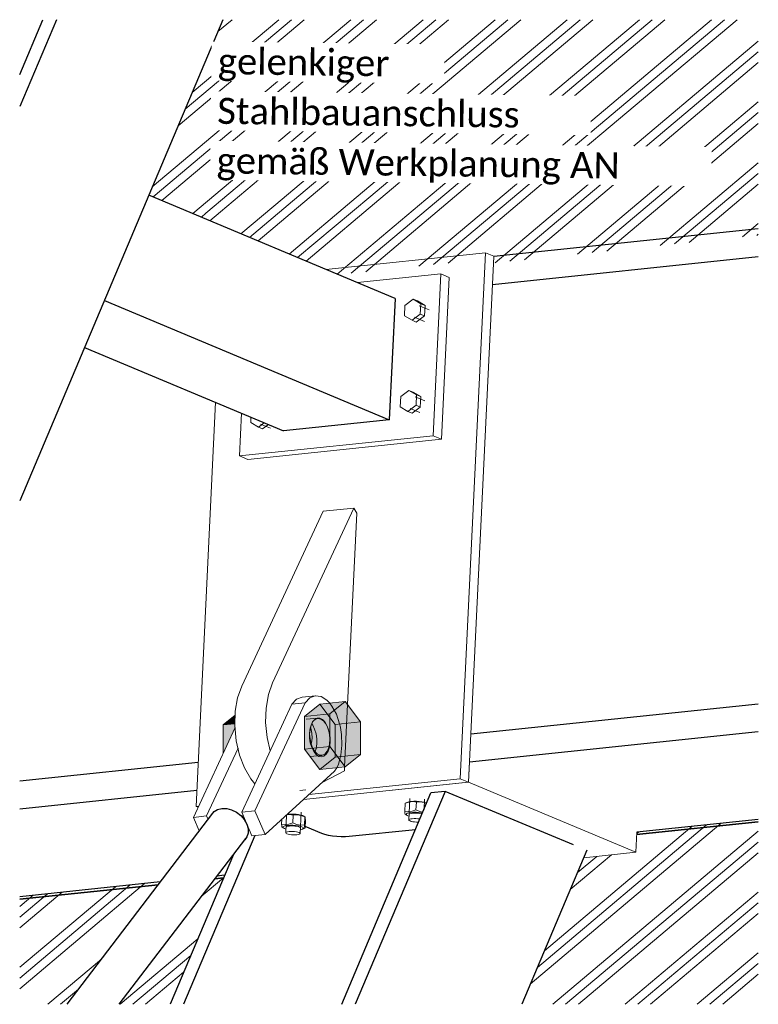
# Model space of a CAD drawing. Header units: metres. Extents: x -25 to 81, y -4 to 26.
# Tile 18 of 53: x 2.398 to 3.106, y 0.932 to 1.877. Entities that reach past the tile are written whole.
import ezdxf

# ---------------------------------------------------------------- set-up
doc = ezdxf.new("R2010")
doc.units = ezdxf.units.M
for name, color, linetype, lineweight in [('A-FLOR', 192, 'Continuous', 35), ('A-FLOR-PATT', 8, 'Continuous', 50), ('S-BEAM', 12, 'Continuous', 35), ('S-COLS', 52, 'Continuous', 18), ('Text', 250, 'Continuous', 9), ('Tragwerksverbindungen', 7, 'Continuous', 18)]:
    doc.layers.add(name, color=color, linetype=linetype, lineweight=lineweight)
doc.styles.add('Calibri_5', font='calibri.ttf', dxfattribs={"height": 0.025})

# ---------------------------------------------------------------- blocks, each defined once
blk = doc.blocks.new('Rundstahl Träger - RB 36-1128524-Kopfpunkt innen')
at = {"layer": 'S-BEAM', "lineweight": 25}
for p, q in [((13.84339, 1.11533), (13.70368, 0.93203)), ((13.75397, 0.93203), (13.8752, 1.09108))]:
    blk.add_line(p, q, dxfattribs=at)
for points in [[(13.84243, 1.11384, 0), (13.84482, 1.11687, 0), (13.8482, 1.11898, 0), (13.85233, 1.12001, 0), (13.85693, 1.11989, 0), (13.8617, 1.11864, 0), (13.8663, 1.11633, 0), (13.87043, 1.11313, 0), (13.8738, 1.10926, 0), (13.87617, 1.10497, 0)], [(13.87617, 1.10497, 0), (13.8774, 1.10056, 0), (13.8774, 1.09633, 0), (13.87616, 1.09257, 0), (13.87422, 1.08996, 0)]]:
    blk.add_polyline3d(points, dxfattribs=at)
blk = doc.blocks.new('Öse21 - Öse2-1128126-Kopfpunkt innen')
at = {"layer": 'S-COLS'}
for p, q in [((13.82505, 1.11138), (13.86493, 1.19754)), ((13.86782, 1.17776), (13.83771, 1.11271)), ((13.82505, 1.11138), (13.83771, 1.11271)), ((13.83067, 1.09841), (13.82505, 1.11138)), ((13.83771, 1.11271), (13.83911, 1.10948)), ((13.87141, 1.112), (13.87266, 1.11313))]:
    blk.add_line(p, q, dxfattribs=at)
blk = doc.blocks.new('Öse22 - Öse2-1128140-Kopfpunkt innen')
at = {"layer": 'S-COLS'}
for p, q in [((13.87132, 1.11622), (13.9194, 1.22007)), ((13.93206, 1.22139), (13.88398, 1.11754)), ((13.9194, 1.22007), (13.93206, 1.22139)), ((13.9421, 1.22797), (13.92944, 1.22665)), ((13.94346, 1.18199), (13.9434, 1.18678)), ((13.89372, 1.09509), (13.96039, 1.15558)), ((13.96039, 1.15558), (13.96244, 1.1589)), ((13.87132, 1.11622), (13.88398, 1.11754)), ((13.88106, 1.09377), (13.87132, 1.11622)), ((13.88398, 1.11754), (13.89372, 1.09509)), ((13.89372, 1.09509), (13.88106, 1.09377))]:
    blk.add_line(p, q, dxfattribs=at)
for points in [[(13.9194, 1.22007, 0), (13.924, 1.22463, 0), (13.92925, 1.22663, 0), (13.92944, 1.22665, 0)], [(13.9555, 1.22133, 0), (13.95292, 1.22393, 0), (13.94746, 1.22726, 0), (13.94191, 1.22795, 0), (13.93666, 1.22595, 0), (13.93206, 1.22139, 0)], [(13.96602, 1.19779, 0), (13.96525, 1.20115, 0), (13.96213, 1.21042, 0), (13.95792, 1.21819, 0), (13.9555, 1.22133, 0)], [(13.93633, 1.19232, 0), (13.93694, 1.19681, 0), (13.93819, 1.20068, 0), (13.93998, 1.20367, 0), (13.9422, 1.20559, 0), (13.94469, 1.20629, 0), (13.94728, 1.20574, 0), (13.94981, 1.20396, 0), (13.95209, 1.20108, 0), (13.95397, 1.1973, 0), (13.95532, 1.19288, 0), (13.95606, 1.1881, 0), (13.95612, 1.18331, 0)], [(13.9434, 1.18678, 0), (13.94266, 1.19155, 0), (13.94131, 1.19598, 0), (13.93943, 1.19976, 0), (13.93845, 1.20117, 0)], [(13.95612, 1.18331, 0), (13.95551, 1.17883, 0), (13.95427, 1.17496, 0), (13.95247, 1.17196, 0), (13.95026, 1.17005, 0), (13.94777, 1.16934, 0), (13.94517, 1.1699, 0), (13.94264, 1.17167, 0), (13.94036, 1.17455, 0), (13.93848, 1.17833, 0), (13.93713, 1.18276, 0), (13.9364, 1.18753, 0), (13.93633, 1.19232, 0)], [(13.96244, 1.1589, 0), (13.96402, 1.16237, 0), (13.96644, 1.17095, 0), (13.96748, 1.18072, 0), (13.96708, 1.19102, 0), (13.96604, 1.19769, 0)], [(13.94182, 1.17414, 0), (13.94285, 1.17751, 0), (13.94346, 1.18199, 0)], [(13.94141, 1.17321, 0), (13.94161, 1.17363, 0), (13.94182, 1.17414, 0)]]:
    blk.add_polyline3d(points, dxfattribs=at)
blk = doc.blocks.new('SP-TV-Schraube_Mutter_001 - M36-1128530-Kopfpunkt innen')
at = {"layer": 'Tragwerksverbindungen', "transparency": 33554624}
for points in [[(13.93143, 1.20824), (13.9559, 1.2108), (13.97065, 1.22264), (13.94618, 1.22009), (13.93206, 1.20875)], [(13.97065, 1.16), (13.9854, 1.17185), (13.9854, 1.20317), (13.97065, 1.22264), (13.9559, 1.2108), (13.9559, 1.17948), (13.97008, 1.16076)], [(13.8535, 1.2001), (13.86483, 1.20128), (13.86508, 1.2094), (13.85597, 1.20208)], [(13.93143, 1.17692), (13.9388, 1.17769), (13.93848, 1.17833), (13.9371, 1.18296), (13.9364, 1.18753), (13.9364, 1.19279), (13.93713, 1.19738), (13.93727, 1.19749), (13.93685, 1.19577), (13.93652, 1.19126), (13.93685, 1.18658), (13.93798, 1.18163), (13.93948, 1.17776), (13.9559, 1.17948), (13.9559, 1.2108), (13.93143, 1.20824), (13.93143, 1.17833)], [(13.8535, 1.17285), (13.86493, 1.19754), (13.86477, 1.19918), (13.86477, 1.20128), (13.8535, 1.2001), (13.8535, 1.1827)], [(13.93635, 1.19124), (13.93652, 1.19126), (13.93694, 1.19615), (13.93713, 1.19738), (13.93694, 1.19681), (13.93634, 1.19202), (13.93635, 1.19126)], [(13.9443, 1.17051), (13.94846, 1.17097), (13.94618, 1.17101), (13.94368, 1.17226), (13.94135, 1.17464), (13.93918, 1.17844), (13.93766, 1.18278), (13.93681, 1.18723), (13.93649, 1.19126), (13.93635, 1.19124), (13.93645, 1.18719), (13.93736, 1.182), (13.93879, 1.17771), (13.94038, 1.17454), (13.94264, 1.17167), (13.94427, 1.17053)], [(13.94618, 1.15744), (13.97065, 1.16), (13.9559, 1.17948), (13.93948, 1.17776), (13.94161, 1.17438), (13.94368, 1.17226), (13.94619, 1.17101), (13.94777, 1.17087), (13.9443, 1.17051), (13.94264, 1.17167), (13.94036, 1.17455), (13.9388, 1.17769), (13.93143, 1.17692), (13.94263, 1.16212)]]:
    blk.add_hatch(color=142, dxfattribs=at).paths.add_polyline_path(points)
at = {"layer": 'Tragwerksverbindungen'}
for p, q in [((13.93143, 1.20824), (13.94618, 1.22009)), ((13.94618, 1.22009), (13.97065, 1.22264)), ((13.94618, 1.22009), (13.94619, 1.22007)), ((13.97065, 1.22264), (13.9559, 1.2108)), ((13.9854, 1.20317), (13.97065, 1.22264)), ((13.8535, 1.2001), (13.86508, 1.2094)), ((13.93143, 1.20824), (13.9559, 1.2108)), ((13.9559, 1.2108), (13.9559, 1.17948)), ((13.8535, 1.2001), (13.86483, 1.20128)), ((13.8535, 1.17285), (13.8535, 1.2001)), ((13.93143, 1.17692), (13.93143, 1.20824)), ((13.9854, 1.17185), (13.9854, 1.20317)), ((13.9559, 1.17948), (13.93143, 1.17692)), ((13.94618, 1.15744), (13.93143, 1.17692)), ((13.9559, 1.17948), (13.97065, 1.16)), ((13.97065, 1.16), (13.9854, 1.17185)), ((13.9368, 1.16969), (13.94805, 1.17086)), ((13.94618, 1.15744), (13.97065, 1.16)), ((13.94619, 1.15745), (13.94618, 1.15744))]:
    blk.add_line(p, q, dxfattribs=at)
at = {"layer": 'Tragwerksverbindungen', "color": 152}
for p, q in [((13.94619, 1.22007), (13.96093, 1.20061)), ((13.94431, 1.20667), (13.93306, 1.20549)), ((13.96093, 1.20061), (13.9854, 1.20317)), ((13.96093, 1.20061), (13.96093, 1.16929)), ((13.96093, 1.16929), (13.9854, 1.17185)), ((13.96093, 1.16929), (13.94619, 1.15745))]:
    blk.add_line(p, q, dxfattribs=at)
for points in [[(13.95583, 1.18627, 0), (13.9555, 1.19095, 0), (13.95454, 1.19548, 0), (13.95301, 1.19955, 0), (13.95101, 1.20289, 0), (13.94868, 1.20527, 0), (13.94618, 1.20652, 0), (13.94368, 1.20656, 0), (13.94135, 1.20539, 0), (13.93935, 1.20309, 0), (13.93782, 1.19981, 0), (13.93685, 1.19577, 0), (13.93652, 1.19126, 0)], [(13.93652, 1.19126, 0), (13.93685, 1.18658, 0), (13.93782, 1.18205, 0), (13.93935, 1.17798, 0), (13.94135, 1.17464, 0), (13.94368, 1.17226, 0), (13.94618, 1.17101, 0), (13.94868, 1.17097, 0), (13.95101, 1.17214, 0), (13.95301, 1.17444, 0), (13.95454, 1.17772, 0), (13.9555, 1.18176, 0), (13.95583, 1.18627, 0)]]:
    blk.add_polyline3d(points, dxfattribs=at)
blk = doc.blocks.new('HEB Träger - HEB 500-1128531-Kopfpunkt innen')
at = {"layer": 'S-BEAM', "lineweight": 25}
for p, q in [((14.36676, 1.67613), (14.11305, 1.64962)), ((14.36676, 1.64909), (14.11174, 1.62245)), ((14.09099, 1.19152), (14.36676, 1.22033)), ((14.36676, 1.1933), (14.08968, 1.16435)), ((13.65844, 1.14633), (13.82957, 1.16421)), ((13.82826, 1.13704), (13.65844, 1.11929)), ((14.36676, 1.10929), (14.2502, 1.09711)), ((13.7933, 1.04938), (13.65844, 1.03529)), ((13.85493, 1.05582), (13.84753, 1.05504))]:
    blk.add_line(p, q, dxfattribs=at)
blk = doc.blocks.new('FP_24-Kopfpunkt innen')
at = {"layer": 'A-FLOR-PATT', "lineweight": 18}
for p, q in [((13.78559, 1.7162), (13.97606, 1.87669)), ((13.78559, 1.7162), (13.97606, 1.87669)), ((13.78644, 1.7066), (13.98829, 1.87669)), ((13.78644, 1.7066), (13.98829, 1.87669)), ((13.7946, 1.70317), (14.00052, 1.87669)), ((13.7946, 1.70317), (14.00052, 1.87669)), ((13.81031, 1.77471), (13.93133, 1.87669)), ((13.81031, 1.77471), (13.93133, 1.87669)), ((13.81706, 1.79071), (13.9191, 1.87669)), ((13.81706, 1.79071), (13.9191, 1.87669)), ((13.82382, 1.80671), (13.90687, 1.87669)), ((13.82382, 1.80671), (13.90687, 1.87669)), ((13.82446, 1.69065), (14.04525, 1.87669)), ((13.82446, 1.69065), (14.04525, 1.87669)), ((13.83705, 1.69095), (14.05748, 1.87669)), ((13.83705, 1.69095), (14.05748, 1.87669)), ((13.84854, 1.86523), (13.86214, 1.87669)), ((13.84854, 1.86523), (13.86214, 1.87669)), ((13.85102, 1.69241), (14.06971, 1.87669)), ((13.85102, 1.69241), (14.06971, 1.87669)), ((13.90208, 1.69775), (14.11443, 1.87669)), ((13.90208, 1.69775), (14.11443, 1.87669)), ((13.91605, 1.69922), (14.12666, 1.87669)), ((13.91605, 1.69922), (14.12666, 1.87669)), ((13.93001, 1.70068), (14.1389, 1.87669)), ((13.93001, 1.70068), (14.1389, 1.87669)), ((13.98108, 1.70602), (14.18362, 1.87669)), ((13.98108, 1.70602), (14.18362, 1.87669)), ((13.99504, 1.70748), (14.19585, 1.87669)), ((13.99504, 1.70748), (14.19585, 1.87669)), ((14.00901, 1.70894), (14.20808, 1.87669)), ((14.00901, 1.70894), (14.20808, 1.87669)), ((14.06007, 1.71428), (14.25281, 1.87669)), ((14.06007, 1.71428), (14.25281, 1.87669)), ((14.07404, 1.71574), (14.26504, 1.87669)), ((14.07404, 1.71574), (14.26504, 1.87669)), ((14.088, 1.71721), (14.27727, 1.87669)), ((14.088, 1.71721), (14.27727, 1.87669)), ((14.13907, 1.72255), (14.322, 1.87669)), ((14.13907, 1.72255), (14.322, 1.87669)), ((14.15303, 1.72401), (14.33423, 1.87669)), ((14.15303, 1.72401), (14.33423, 1.87669)), ((14.167, 1.72547), (14.34646, 1.87669)), ((14.167, 1.72547), (14.34646, 1.87669)), ((14.21806, 1.73081), (14.36676, 1.85611)), ((14.21806, 1.73081), (14.36676, 1.85611)), ((14.23203, 1.73227), (14.36676, 1.8458)), ((14.23203, 1.73227), (14.36676, 1.8458)), ((14.24599, 1.73373), (14.36676, 1.8355)), ((14.24599, 1.73373), (14.36676, 1.8355)), ((14.29706, 1.73908), (14.36676, 1.79781)), ((14.29706, 1.73908), (14.36676, 1.79781)), ((14.31102, 1.74054), (14.36676, 1.7875)), ((14.31102, 1.74054), (14.36676, 1.7875)), ((14.32499, 1.742), (14.36676, 1.7772)), ((14.32499, 1.742), (14.36676, 1.7772)), ((14.1935, 1.65179), (14.29706, 1.73908)), ((14.1935, 1.65179), (14.29706, 1.73908)), ((14.20747, 1.65325), (14.31102, 1.74054)), ((14.20747, 1.65325), (14.31102, 1.74054)), ((14.22143, 1.65472), (14.32499, 1.742)), ((14.22143, 1.65472), (14.32499, 1.742)), ((14.2725, 1.66006), (14.36676, 1.73951)), ((14.2725, 1.66006), (14.36676, 1.73951)), ((14.11451, 1.64353), (14.21806, 1.73081)), ((14.11451, 1.64353), (14.21806, 1.73081)), ((14.12847, 1.64499), (14.23203, 1.73227)), ((14.12847, 1.64499), (14.23203, 1.73227)), ((14.14244, 1.64645), (14.24599, 1.73373)), ((14.14244, 1.64645), (14.24599, 1.73373)), ((14.28646, 1.66152), (14.36676, 1.7292)), ((14.28646, 1.66152), (14.36676, 1.7292)), ((14.04136, 1.64019), (14.13907, 1.72255)), ((14.04136, 1.64019), (14.13907, 1.72255)), ((14.05533, 1.64166), (14.15303, 1.72401)), ((14.05533, 1.64166), (14.15303, 1.72401)), ((14.06929, 1.64312), (14.167, 1.72547)), ((14.06929, 1.64312), (14.167, 1.72547)), ((13.96304, 1.6325), (14.06007, 1.71428)), ((13.96304, 1.6325), (14.06007, 1.71428)), ((13.97633, 1.63339), (14.07404, 1.71574)), ((13.97633, 1.63339), (14.07404, 1.71574)), ((13.9903, 1.63485), (14.088, 1.71721)), ((13.9903, 1.63485), (14.088, 1.71721)), ((14.30043, 1.66298), (14.36676, 1.71889)), ((14.30043, 1.66298), (14.36676, 1.71889)), ((13.88699, 1.66441), (13.93001, 1.70068)), ((13.88699, 1.66441), (13.93001, 1.70068)), ((13.91685, 1.65188), (13.98108, 1.70602)), ((13.91685, 1.65188), (13.98108, 1.70602)), ((13.92501, 1.64845), (13.99504, 1.70748)), ((13.92501, 1.64845), (13.99504, 1.70748)), ((13.93318, 1.64503), (14.00901, 1.70894)), ((13.93318, 1.64503), (14.00901, 1.70894)), ((13.84079, 1.68379), (13.85102, 1.69241)), ((13.84079, 1.68379), (13.85102, 1.69241)), ((13.87065, 1.67126), (13.90208, 1.69775)), ((13.87065, 1.67126), (13.90208, 1.69775)), ((13.87882, 1.66784), (13.91605, 1.69922)), ((13.87882, 1.66784), (13.91605, 1.69922)), ((13.83263, 1.68722), (13.83705, 1.69095)), ((13.83263, 1.68722), (13.83705, 1.69095)), ((14.35149, 1.66832), (14.36676, 1.68119)), ((14.35149, 1.66832), (14.36676, 1.68119)), ((14.36546, 1.66978), (14.36676, 1.67088)), ((14.36546, 1.66978), (14.36676, 1.67088)), ((14.14814, 0.95148), (14.33094, 1.10555)), ((14.14814, 0.95148), (14.33094, 1.10555)), ((14.1549, 0.96748), (14.31698, 1.10409)), ((14.1549, 0.96748), (14.31698, 1.10409)), ((14.16166, 0.98349), (14.30301, 1.10263)), ((14.16166, 0.98349), (14.30301, 1.10263)), ((14.16978, 0.93203), (14.36676, 1.09805)), ((14.16978, 0.93203), (14.36676, 1.09805)), ((14.25013, 1.09576), (14.25196, 1.0973)), ((14.25013, 1.09576), (14.25196, 1.0973)), ((14.18201, 0.93203), (14.36676, 1.08774)), ((14.18201, 0.93203), (14.36676, 1.08774)), ((14.19424, 0.93203), (14.36676, 1.07743)), ((14.19424, 0.93203), (14.36676, 1.07743)), ((14.18638, 1.04202), (14.22602, 1.07543)), ((14.18638, 1.04202), (14.22602, 1.07543)), ((14.19314, 1.05803), (14.21206, 1.07398)), ((14.19314, 1.05803), (14.21206, 1.07398)), ((13.83256, 1.03538), (13.85389, 1.05335)), ((13.83256, 1.03538), (13.85389, 1.05335)), ((13.65844, 0.94692), (13.77811, 1.04779)), ((13.65844, 0.94692), (13.77811, 1.04779)), ((13.65844, 0.95723), (13.76415, 1.04633)), ((13.65844, 0.95723), (13.76415, 1.04633)), ((13.65844, 0.96754), (13.75018, 1.04487)), ((13.65844, 0.96754), (13.75018, 1.04487)), ((13.65844, 1.00524), (13.69913, 1.03954)), ((13.65844, 1.00524), (13.69913, 1.03954)), ((14.23897, 0.93203), (14.36676, 1.03973)), ((14.23897, 0.93203), (14.36676, 1.03973)), ((13.65844, 1.01555), (13.68517, 1.03808)), ((13.65844, 1.01555), (13.68517, 1.03808)), ((13.65844, 1.02586), (13.67121, 1.03662)), ((13.65844, 1.02586), (13.67121, 1.03662)), ((14.2512, 0.93203), (14.36676, 1.02943)), ((14.2512, 0.93203), (14.36676, 1.02943)), ((14.26343, 0.93203), (14.36676, 1.01912)), ((14.26343, 0.93203), (14.36676, 1.01912)), ((13.75467, 0.93203), (13.82917, 0.99482)), ((13.75467, 0.93203), (13.82917, 0.99482)), ((13.68549, 0.93203), (13.73686, 0.97533)), ((13.68549, 0.93203), (13.73686, 0.97533)), ((13.7669, 0.93203), (13.82241, 0.97881)), ((13.7669, 0.93203), (13.82241, 0.97881)), ((14.30815, 0.93203), (14.36676, 0.98142)), ((14.30815, 0.93203), (14.36676, 0.98142)), ((14.32038, 0.93203), (14.36676, 0.97111)), ((14.32038, 0.93203), (14.36676, 0.97111)), ((13.77913, 0.93203), (13.81565, 0.9628)), ((13.77913, 0.93203), (13.81565, 0.9628)), ((14.33261, 0.93203), (14.36676, 0.96081)), ((14.33261, 0.93203), (14.36676, 0.96081)), ((13.69772, 0.93203), (13.71489, 0.9465)), ((13.69772, 0.93203), (13.71489, 0.9465))]:
    blk.add_line(p, q, dxfattribs=at)
blk = doc.blocks.new('Lasche richtig14 - Lasche richtig-1128486-Kopfpunkt innen')
at = {"layer": 'S-COLS'}
for p, q in [((13.97887, 1.4081), (13.90087, 1.24043)), ((13.97887, 1.4081), (13.94933, 1.40501)), ((13.98176, 1.40324), (13.97887, 1.4081)), ((13.87133, 1.23735), (13.94933, 1.40501)), ((13.97292, 1.21966), (13.98176, 1.40324)), ((13.97004, 1.15994), (13.97292, 1.21966)), ((13.93804, 1.18156), (13.93782, 1.18068)), ((13.94845, 1.14474), (13.96985, 1.15605)), ((13.96985, 1.15605), (13.97004, 1.15994)), ((13.92698, 1.13727), (13.93279, 1.13788))]:
    blk.add_line(p, q, dxfattribs=at)
for points in [[(13.90087, 1.24043, 0), (13.89696, 1.22925, 0), (13.89473, 1.21629, 0), (13.89431, 1.20227, 0), (13.89571, 1.18799, 0), (13.8986, 1.1752, 0)], [(13.88407, 1.14359, 0), (13.88009, 1.14845, 0), (13.87406, 1.1588, 0), (13.86933, 1.17119, 0), (13.86617, 1.18491, 0), (13.86477, 1.19918, 0), (13.86519, 1.2132, 0), (13.86742, 1.22617, 0), (13.87133, 1.23735, 0)], [(13.93741, 1.19793, 0), (13.93768, 1.19697, 0), (13.93856, 1.19225, 0), (13.93877, 1.18743, 0), (13.93831, 1.18285, 0), (13.93804, 1.18156, 0)]]:
    blk.add_polyline3d(points, dxfattribs=at)
blk = doc.blocks.new('SP-TV-Schraube_DIN4017_001 - M12-1132153-Kopfpunkt innen')
at = {"layer": 'Tragwerksverbindungen'}
for p, q in [((14.03577, 1.60848), (14.02793, 1.60264)), ((14.04312, 1.60423), (14.03577, 1.60848)), ((14.03577, 1.60848), (14.03978, 1.6068)), ((14.03978, 1.6068), (14.04713, 1.60255)), ((14.02793, 1.60264), (14.02744, 1.59256)), ((14.05116, 1.59824), (14.04161, 1.60224)), ((14.04264, 1.59414), (14.04312, 1.60423)), ((14.04312, 1.60423), (14.04713, 1.60255)), ((14.04713, 1.60255), (14.04664, 1.59246)), ((14.02744, 1.59256), (14.0348, 1.58831)), ((14.0348, 1.58831), (14.04264, 1.59414)), ((14.0348, 1.58831), (14.0388, 1.58663)), ((14.03697, 1.59118), (14.04652, 1.58717)), ((14.04664, 1.59246), (14.0388, 1.58663)), ((14.04264, 1.59414), (14.04664, 1.59246))]:
    blk.add_line(p, q, dxfattribs=at)
blk = doc.blocks.new('SP-TV-Schraube_DIN4017_001 - M12-1132165-Kopfpunkt innen')
at = {"layer": 'Tragwerksverbindungen'}
for p, q in [((14.03176, 1.52105), (14.02392, 1.51521)), ((14.03911, 1.5168), (14.03176, 1.52105)), ((14.03176, 1.52105), (14.03576, 1.51937)), ((14.02392, 1.51521), (14.02343, 1.50512)), ((14.03576, 1.51937), (14.04312, 1.51512)), ((14.04695, 1.51089), (14.0376, 1.51481)), ((14.03862, 1.50671), (14.03911, 1.5168)), ((14.03911, 1.5168), (14.04312, 1.51512)), ((14.04312, 1.51512), (14.04263, 1.50503)), ((14.02343, 1.50512), (14.03079, 1.50087)), ((14.03079, 1.50087), (14.03862, 1.50671)), ((14.03296, 1.50375), (14.04231, 1.49982)), ((14.04263, 1.50503), (14.03479, 1.49919)), ((14.03862, 1.50671), (14.04263, 1.50503)), ((14.03079, 1.50087), (14.03479, 1.49919))]:
    blk.add_line(p, q, dxfattribs=at)
blk = doc.blocks.new('SP-TV-AP-Rechteck_002 - AP-Rechteck-1131659-Kopfpunkt innen')
at = {"layer": 'Tragwerksverbindungen', "color": 59}
for p, q in [((14.10504, 1.6531), (13.95204, 1.63711)), ((14.10503, 1.65286), (14.10504, 1.6531)), ((14.10504, 1.6531), (14.11306, 1.64974)), ((14.11306, 1.64974), (14.11304, 1.6495))]:
    blk.add_line(p, q, dxfattribs=at)
at = {"layer": 'Tragwerksverbindungen'}
for p, q in [((14.08073, 1.14841), (14.10503, 1.65286)), ((14.11304, 1.6495), (14.08875, 1.14505)), ((13.84621, 1.50962), (13.82754, 1.12196)), ((14.08875, 1.14505), (13.93058, 1.12853)), ((13.93581, 1.13327), (14.08073, 1.14841)), ((14.08875, 1.14505), (14.08073, 1.14841)), ((13.82754, 1.12196), (13.83007, 1.12223)), ((13.82955, 1.12112), (13.82754, 1.12196))]:
    blk.add_line(p, q, dxfattribs=at)
blk = doc.blocks.new('SP-TV-AP-Rechteck_002 - AP-Rechteck-1131863-Kopfpunkt innen')
at = {"layer": 'Tragwerksverbindungen'}
for p, q in [((14.08898, 1.14512), (14.08991, 1.16453)), ((14.08968, 1.16451), (14.08991, 1.16453)), ((14.08866, 1.14509), (13.93063, 1.12858)), ((14.08898, 1.14512), (14.08875, 1.1451)), ((14.24927, 1.07786), (14.08898, 1.14512)), ((14.2502, 1.09711), (14.24927, 1.07786)), ((14.19931, 1.07264), (14.24927, 1.07786))]:
    blk.add_line(p, q, dxfattribs=at)
blk = doc.blocks.new('SP-TV-AP-Rechteck_002 - AP-Rechteck-1132111-Kopfpunkt innen')
at = {"layer": 'Tragwerksverbindungen'}
for p, q in [((14.0623, 1.63277), (13.98231, 1.62441)), ((14.05482, 1.47748), (14.0623, 1.63277)), ((14.0623, 1.63277), (14.07031, 1.62941)), ((14.07031, 1.62941), (14.06283, 1.47412)), ((13.87112, 1.49917), (13.86914, 1.45809)), ((13.86914, 1.45809), (14.05482, 1.47748)), ((14.06283, 1.47412), (13.87715, 1.45472)), ((14.06283, 1.47412), (14.05482, 1.47748)), ((13.87715, 1.45472), (13.86914, 1.45809))]:
    blk.add_line(p, q, dxfattribs=at)
blk = doc.blocks.new('SP-TV-Schraube_DIN4017_001 - M12-V25-Kopfpunkt innen')
at = {"layer": 'Tragwerksverbindungen'}
for p, q in [((13.88021, 1.49536), (13.87995, 1.49013)), ((13.87995, 1.49013), (13.88731, 1.48588)), ((13.88731, 1.48588), (13.89289, 1.49004)), ((13.88731, 1.48588), (13.89131, 1.4842)), ((13.88948, 1.48876), (13.89883, 1.48483)), ((13.89689, 1.48836), (13.89131, 1.4842))]:
    blk.add_line(p, q, dxfattribs=at)
blk = doc.blocks.new('SP-TV-Schraube_DIN4017_001 - M14-1134998-Kopfpunkt innen')
at = {"layer": 'Tragwerksverbindungen'}
for p, q in [((14.03267, 1.12955), (14.03167, 1.10885)), ((14.04618, 1.11897), (14.04666, 1.12888))]:
    blk.add_line(p, q, dxfattribs=at)
for points in [[(14.04231, 1.10976, 0), (14.04191, 1.10983, 0), (14.0402, 1.11006, 0), (14.03838, 1.11018, 0), (14.03658, 1.11019, 0), (14.03493, 1.11008, 0), (14.03352, 1.10987, 0), (14.03247, 1.10957, 0), (14.03184, 1.10919, 0), (14.03168, 1.10876, 0), (14.03199, 1.10832, 0), (14.03276, 1.1079, 0)], [(14.03276, 1.1079, 0), (14.03393, 1.10751, 0), (14.03542, 1.1072, 0), (14.03713, 1.10697, 0), (14.03895, 1.10685, 0), (14.04075, 1.10684, 0), (14.04108, 1.10685, 0)]]:
    blk.add_polyline3d(points, dxfattribs=at)
blk = doc.blocks.new('TH-VE-Mutter - M14-1092861-Kopfpunkt innen')
at = {"layer": 'Tragwerksverbindungen'}
for p, q in [((14.02776, 1.11734), (14.02813, 1.12488)), ((14.03052, 1.12596), (14.02815, 1.1249)), ((14.03848, 1.11846), (14.03885, 1.126)), ((14.04779, 1.12542), (14.04871, 1.12493)), ((14.04871, 1.12495), (14.04845, 1.1251)), ((14.02817, 1.11431), (14.02991, 1.11332)), ((14.02948, 1.1136), (14.03057, 1.11299)), ((14.03057, 1.11299), (14.03182, 1.11256))]:
    blk.add_line(p, q, dxfattribs=at)
for points in [[(14.03885, 1.126, 0), (14.03531, 1.12647, 0), (14.03177, 1.1261, 0), (14.02813, 1.12488, 0)], [(14.03052, 1.12596, 0), (14.03068, 1.12603, 0), (14.03217, 1.12646, 0), (14.03415, 1.12676, 0), (14.03649, 1.12691, 0), (14.03904, 1.1269, 0), (14.04161, 1.12673, 0), (14.04403, 1.12641, 0), (14.04614, 1.12596, 0), (14.04779, 1.12542, 0)], [(14.04859, 1.12479, 0), (14.04634, 1.12558, 0), (14.04264, 1.1262, 0), (14.03885, 1.126, 0)], [(14.02776, 1.11734, 0), (14.03133, 1.11688, 0), (14.03486, 1.11725, 0), (14.03848, 1.11846, 0)], [(14.02828, 1.11432, 0), (14.02806, 1.11449, 0), (14.02789, 1.11549, 0), (14.02776, 1.11734, 0)], [(14.04475, 1.11549, 0), (14.04352, 1.11573, 0), (14.04109, 1.11605, 0), (14.03852, 1.11623, 0), (14.03598, 1.11624, 0), (14.03363, 1.11609, 0), (14.03165, 1.11579, 0), (14.03017, 1.11535, 0), (14.02928, 1.11482, 0), (14.02904, 1.11422, 0), (14.0294, 1.11367, 0)], [(14.03194, 1.11412, 0), (14.0321, 1.11454, 0), (14.03273, 1.11492, 0), (14.03378, 1.11522, 0), (14.03518, 1.11544, 0), (14.03684, 1.11554, 0), (14.03864, 1.11554, 0), (14.04046, 1.11541, 0), (14.04217, 1.11519, 0), (14.04366, 1.11487, 0), (14.04439, 1.11465, 0)], [(14.03848, 1.11846, 0), (14.04219, 1.11699, 0), (14.04512, 1.11642, 0)]]:
    blk.add_polyline3d(points, dxfattribs=at)
blk = doc.blocks.new('SP-TV-Schraube_DIN4017_001 - M14-V26-Kopfpunkt innen')
at = {"layer": 'Tragwerksverbindungen'}
for p, q in [((13.9275, 1.09583), (13.9285, 1.11653)), ((13.91435, 1.1138), (13.91352, 1.09651))]:
    blk.add_line(p, q, dxfattribs=at)
for points in [[(13.92642, 1.09679, 0), (13.92525, 1.09717, 0), (13.92375, 1.09749, 0), (13.92204, 1.09772, 0), (13.92022, 1.09784, 0), (13.91842, 1.09785, 0), (13.91677, 1.09774, 0), (13.91537, 1.09753, 0), (13.91431, 1.09722, 0), (13.91369, 1.09684, 0), (13.91352, 1.09642, 0), (13.91383, 1.09598, 0), (13.9146, 1.09555, 0)], [(13.9146, 1.09555, 0), (13.91577, 1.09517, 0), (13.91726, 1.09485, 0), (13.91897, 1.09462, 0), (13.92079, 1.0945, 0), (13.92259, 1.09449, 0), (13.92425, 1.0946, 0), (13.92565, 1.09481, 0), (13.9267, 1.09512, 0), (13.92733, 1.0955, 0), (13.92749, 1.09592, 0), (13.92718, 1.09636, 0), (13.92642, 1.09679, 0)]]:
    blk.add_polyline3d(points, dxfattribs=at)
blk = doc.blocks.new('TH-VE-Mutter - M14-V27-Kopfpunkt innen')
at = {"layer": 'Tragwerksverbindungen'}
for p, q in [((13.9096, 1.105), (13.90983, 1.1097)), ((13.92032, 1.10612), (13.92069, 1.11365)), ((13.92964, 1.11307), (13.93072, 1.11247)), ((13.93203, 1.11176), (13.9303, 1.11275)), ((13.93192, 1.11175), (13.93156, 1.10421)), ((13.93208, 1.10119), (13.93244, 1.10872)), ((13.91001, 1.10196), (13.91175, 1.10097)), ((13.91133, 1.10125), (13.91241, 1.10065)), ((13.91241, 1.10065), (13.91367, 1.10022)), ((13.92969, 1.10011), (13.93205, 1.10117))]:
    blk.add_line(p, q, dxfattribs=at)
for points in [[(13.9096, 1.105, 0), (13.91317, 1.10453, 0), (13.9167, 1.1049, 0), (13.92032, 1.10612, 0)], [(13.92069, 1.11365, 0), (13.91715, 1.11412, 0), (13.91439, 1.11391, 0)], [(13.91478, 1.11426, 0), (13.91599, 1.11442, 0), (13.91833, 1.11457, 0), (13.92088, 1.11456, 0), (13.92345, 1.11439, 0), (13.92587, 1.11406, 0), (13.92798, 1.11362, 0), (13.92964, 1.11307, 0)], [(13.92032, 1.10612, 0), (13.92403, 1.10464, 0), (13.92774, 1.10401, 0), (13.93156, 1.10421, 0)], [(13.93192, 1.11175, 0), (13.92818, 1.11324, 0), (13.92448, 1.11386, 0), (13.92069, 1.11365, 0)], [(13.93244, 1.10872, 0), (13.93231, 1.11057, 0), (13.93214, 1.11157, 0), (13.93192, 1.11175, 0)], [(13.91012, 1.10197, 0), (13.90991, 1.10215, 0), (13.90974, 1.10315, 0), (13.9096, 1.105, 0)], [(13.92912, 1.1024, 0), (13.92747, 1.10294, 0), (13.92536, 1.10339, 0), (13.92293, 1.10371, 0), (13.92036, 1.10388, 0), (13.91782, 1.10389, 0), (13.91548, 1.10374, 0), (13.91349, 1.10344, 0), (13.91201, 1.10301, 0), (13.91112, 1.10247, 0), (13.91088, 1.10188, 0), (13.91124, 1.10133, 0)], [(13.91378, 1.10177, 0), (13.91394, 1.1022, 0), (13.91457, 1.10257, 0), (13.91562, 1.10288, 0), (13.91703, 1.10309, 0), (13.91868, 1.1032, 0), (13.92048, 1.10319, 0), (13.9223, 1.10307, 0), (13.92401, 1.10284, 0), (13.9255, 1.10253, 0), (13.92667, 1.10214, 0)], [(13.92667, 1.10214, 0), (13.92744, 1.10171, 0), (13.92775, 1.10127, 0)], [(13.92769, 1.09954, 0), (13.92804, 1.0996, 0), (13.92952, 1.10004, 0), (13.93041, 1.10057, 0), (13.93065, 1.10117, 0), (13.93021, 1.10179, 0), (13.92912, 1.1024, 0)], [(13.93156, 1.10421, 0), (13.93169, 1.10235, 0), (13.93187, 1.10136, 0), (13.93208, 1.10119, 0)]]:
    blk.add_polyline3d(points, dxfattribs=at)

msp = doc.modelspace()

# ---------------------------------------------------------------- linework, layer by layer
at = {"layer": 'A-FLOR'}
for p, q in [((2.98952, 1.09479), (3.10619, 1.107)), ((2.58501, 1.05245), (2.59331, 1.05332)), ((2.39787, 1.03286), (2.53075, 1.04677))]:
    msp.add_line(p, q, dxfattribs=at)
at = {"layer": 'S-BEAM', "lineweight": 25}
for p, q in [((2.39787, 1.82402), (2.42012, 1.87669)), ((2.59281, 1.87669), (2.39787, 1.41512)), ((2.43302, 1.87669), (2.39787, 1.79346)), ((2.75788, 1.60925), (2.52171, 1.70835)), ((2.47908, 1.60741), (2.75227, 1.49279)), ((2.75788, 1.60925), (2.75227, 1.49279)), ((2.46004, 1.56233), (2.65099, 1.48221)), ((2.75227, 1.49279), (2.65099, 1.48221)), ((2.70666, 0.93203), (2.79229, 1.13479)), ((2.8058, 1.1362), (2.71957, 0.93203)), ((2.8058, 1.1362), (2.79229, 1.13479)), ((2.92911, 1.08518), (2.8058, 1.1362)), ((2.68757, 1.09589), (2.67158, 1.10251)), ((2.7774, 1.09951), (2.71389, 1.09288)), ((2.62343, 1.09407), (2.55499, 0.93203)), ((2.94182, 1.07993), (2.87936, 0.93203)), ((2.6028, 1.07579), (2.54208, 0.93203))]:
    msp.add_line(p, q, dxfattribs=at)
msp.add_polyline3d([(2.71389, 1.09288, 0), (2.71023, 1.09264, 0), (2.7062, 1.09264, 0), (2.70199, 1.09289, 0), (2.69782, 1.09337, 0), (2.6939, 1.09405, 0), (2.69043, 1.09491, 0), (2.68757, 1.09589, 0)], dxfattribs=at)

# ---------------------------------------------------------------- block references
at = {"layer": 'A-FLOR'}
msp.add_blockref('FP_24-Kopfpunkt innen', (-11.26057, 0), dxfattribs=at)
at = {"layer": 'S-BEAM'}
for name in ['HEB Träger - HEB 500-1128531-Kopfpunkt innen', 'Rundstahl Träger - RB 36-1128524-Kopfpunkt innen']:
    msp.add_blockref(name, (-11.26057, 0), dxfattribs=at)
at = {"layer": 'S-COLS'}
for name in ['Lasche richtig14 - Lasche richtig-1128486-Kopfpunkt innen', 'Öse22 - Öse2-1128140-Kopfpunkt innen', 'Öse21 - Öse2-1128126-Kopfpunkt innen']:
    msp.add_blockref(name, (-11.26057, 0), dxfattribs=at)
at = {"layer": 'Tragwerksverbindungen'}
for name in ['SP-TV-AP-Rechteck_002 - AP-Rechteck-1131659-Kopfpunkt innen', 'SP-TV-AP-Rechteck_002 - AP-Rechteck-1132111-Kopfpunkt innen', 'SP-TV-Schraube_DIN4017_001 - M12-1132153-Kopfpunkt innen', 'SP-TV-Schraube_DIN4017_001 - M12-1132165-Kopfpunkt innen', 'SP-TV-Schraube_DIN4017_001 - M12-V25-Kopfpunkt innen', 'SP-TV-Schraube_Mutter_001 - M36-1128530-Kopfpunkt innen', 'SP-TV-AP-Rechteck_002 - AP-Rechteck-1131863-Kopfpunkt innen', 'TH-VE-Mutter - M14-1092861-Kopfpunkt innen', 'SP-TV-Schraube_DIN4017_001 - M14-1134998-Kopfpunkt innen', 'SP-TV-Schraube_DIN4017_001 - M14-V26-Kopfpunkt innen', 'TH-VE-Mutter - M14-V27-Kopfpunkt innen']:
    msp.add_blockref(name, (-11.26057, 0), dxfattribs=at)

# ---------------------------------------------------------------- next in the draw order: texts
at = {"layer": 'Text', "color": 7, "char_height": 0.025, "attachment_point": 1, "rotation": 359.27268, "style": 'Calibri_5', "bg_fill": 3, "box_fill_scale": 1.25, "bg_fill_color": 256, "bg_fill_true_color": 13158600, "bg_fill_transparency": 0}
for s, insert, width in [('gelenkiger ', (2.58815, 1.84942), 0.2108438), ('Stahlbauanschluss', (2.58754, 1.8018), 0.3519408), ('gemäß Werkplanung AN', (2.58694, 1.75418), 0.4681855)]:
    msp.add_mtext(s, dxfattribs=dict(at, insert=insert, width=width))

doc.saveas('drawing.dxf')
